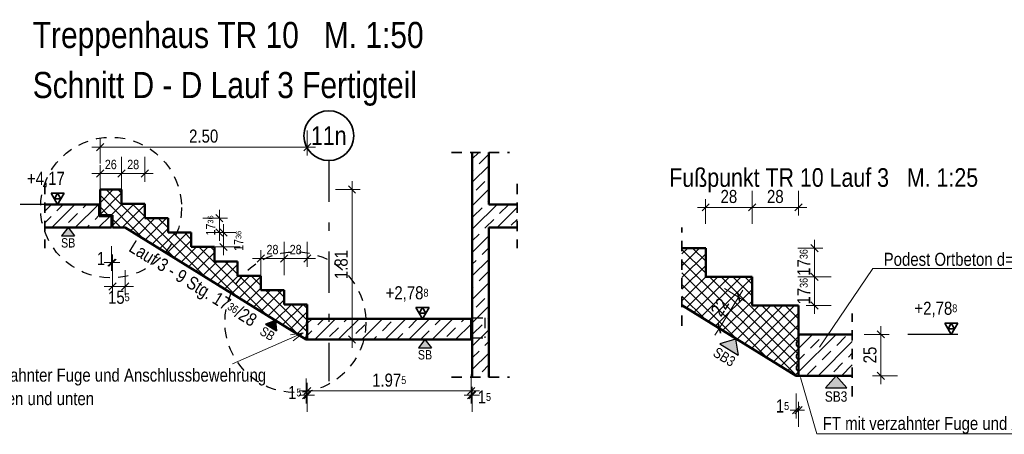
# Model space of a CAD drawing. Header units: millimetres. Extents: x 0 to 60.3, y -32.3 to 42.
# Tile 49 of 57: x 33.5 to 45.4, y 19.9 to 24.9. Entities that reach past the tile are written whole.
import ezdxf
from ezdxf.enums import TextEntityAlignment as Align

# ---------------------------------------------------------------- set-up
doc = ezdxf.new("R2010")
doc.units = ezdxf.units.MM
doc.linetypes.add('DASHDOTX2', pattern=[2, 1, -0.5, 0, -0.5])
doc.linetypes.add('HIDDEN', pattern=[0.375, 0.25, -0.125])
doc.layers.add('Achsen', color=7, linetype='Continuous', lineweight=20)
doc.layers.add('Schraffuren', color=7, linetype='Continuous', lineweight=20)
doc.styles.add('Arial Narrow', font='ARIALN.TTF')
doc.dimstyles.new('Arch_Strakon_dimstyle', dxfattribs={"dimtxt": 15.75, "dimasz": 1, "dimexe": 1.25, "dimexo": 0.0625, "dimgap": 1, "dimtad": 0, "dimdec": 4, "dimzin": 12, "dimdsep": 46, "dimtxsty": 'Arial Narrow', "dimblk": 'Arrowhead_Tick', "dimsah": 1, "dimcen": 0, "dimse1": 1, "dimse2": 1, "dimclrd": 6, "dimclrt": 2, "dimazin": 0, "dimtfac": 1, "dimtdec": 4, "dimtmove": 0, "dimatfit": 3, "dimldrblk": 'NONE', "dimfxl": 1, "dimtvp": 1, "dimtolj": 1, "dimtzin": 0, "dimlwd": 13, "dimarcsym": 2})
pattern_1 = [(45, (0, 0), (-0.14142136, 0.14142136), [0.15, -0.1]), (45, (-0.07071, 0.07071), (-0.14142136, 0.14142136), [])]
pattern_2 = [(45, (0, 0), (-0.07071068, 0.07071068), []), (135, (0, 0), (-0.07071068, -0.07071068), [])]

# ---------------------------------------------------------------- blocks, each defined once
blk = doc.blocks.new('Arrowhead_Tick')
at = {"color": 0, "linetype": 'Continuous', "lineweight": -2}
for p, q in [((0, 20), (0, -10)), ((-1, 0), (0, 0)), ((10, 0), (0, 0))]:
    blk.add_line(p, q, dxfattribs=at)
at = {"color": 2, "linetype": 'Continuous', "lineweight": 35}
blk.add_line((4.4, 4.4), (-4.4, -4.4), dxfattribs=at)
blk = doc.blocks.new('*D435')
at = {"color": 6, "linetype": 'Continuous', "lineweight": 13}
for p, q in [((36.937, 20.4), (36.927, 20.4)), ((36.947, 20.4), (36.961, 20.4)), ((36.971, 20.4), (36.981, 20.4))]:
    blk.add_line(p, q, dxfattribs=at)
at = {"layer": 'Defpoints', "color": 0}
for p in [(36.947, 21.071), (36.961, 21.071), (36.961, 20.4)]:
    blk.add_point(p, dxfattribs=at)
at = {"color": 6, "lineweight": 13, "xscale": 0.01, "yscale": 0.01, "zscale": 0.01}
blk.add_blockref('Arrowhead_Tick', (36.947, 20.4), dxfattribs=at)
at = {"color": 6, "lineweight": 13, "xscale": 0.01, "yscale": 0.01, "zscale": 0.01, "rotation": 180}
blk.add_blockref('Arrowhead_Tick', (36.961, 20.4), dxfattribs=at)
at = {"color": 2, "lineweight": 35, "insert": (36.809, 20.431), "char_height": 0.1575, "attachment_point": 5, "style": 'Arial Narrow'}
blk.add_mtext('\\A1;1{\\A1;\\H.6x;\\S5;}', dxfattribs=at)
blk = doc.blocks.new('_None')
blk = doc.blocks.new('*D436')
at = {"color": 6, "linetype": 'Continuous', "lineweight": 13}
blk.add_line((36.971, 20.45), (38.926, 20.45), dxfattribs=at)
at = {"layer": 'Defpoints', "color": 0}
for p in [(36.961, 21.071), (38.936, 21.071), (38.936, 20.45)]:
    blk.add_point(p, dxfattribs=at)
at = {"color": 6, "lineweight": 13, "xscale": 0.01, "yscale": 0.01, "zscale": 0.01, "rotation": 180}
blk.add_blockref('Arrowhead_Tick', (36.961, 20.45), dxfattribs=at)
at = {"color": 6, "lineweight": 13, "xscale": 0.01, "yscale": 0.01, "zscale": 0.01}
blk.add_blockref('Arrowhead_Tick', (38.936, 20.45), dxfattribs=at)
at = {"color": 2, "lineweight": 35, "insert": (37.948, 20.58), "char_height": 0.1575, "attachment_point": 5, "style": 'Arial Narrow'}
blk.add_mtext('\\A1;1.97{\\A1;\\H.6x;\\S5;}', dxfattribs=at)
blk = doc.blocks.new('*D437')
at = {"color": 6, "linetype": 'Continuous', "lineweight": 13}
for p, q in [((38.926, 20.4), (38.916, 20.4)), ((38.936, 20.4), (38.951, 20.4)), ((38.961, 20.4), (38.971, 20.4))]:
    blk.add_line(p, q, dxfattribs=at)
at = {"layer": 'Defpoints', "color": 0}
for p in [(38.936, 21.071), (38.951, 20.615), (38.951, 20.4)]:
    blk.add_point(p, dxfattribs=at)
at = {"color": 6, "lineweight": 13, "xscale": 0.01, "yscale": 0.01, "zscale": 0.01}
blk.add_blockref('Arrowhead_Tick', (38.936, 20.4), dxfattribs=at)
at = {"color": 6, "lineweight": 13, "xscale": 0.01, "yscale": 0.01, "zscale": 0.01, "rotation": 180}
blk.add_blockref('Arrowhead_Tick', (38.951, 20.4), dxfattribs=at)
at = {"color": 2, "lineweight": 35, "insert": (39.096, 20.377), "char_height": 0.1575, "attachment_point": 5, "style": 'Arial Narrow'}
blk.add_mtext('\\A1;1{\\A1;\\H.6x;\\S5;}', dxfattribs=at)
blk = doc.blocks.new('*D460')
at = {"color": 6, "linetype": 'Continuous', "lineweight": 13}
blk.add_line((34.471, 23.396), (36.951, 23.396), dxfattribs=at)
at = {"layer": 'Defpoints', "color": 0}
for p in [(36.961, 23.396), (34.461, 22.883), (36.961, 21.495)]:
    blk.add_point(p, dxfattribs=at)
at = {"color": 6, "lineweight": 13, "xscale": 0.01, "yscale": 0.01, "zscale": 0.01}
blk.add_blockref('Arrowhead_Tick', (36.961, 23.396), dxfattribs=at)
at = {"color": 6, "lineweight": 13, "xscale": 0.01, "yscale": 0.01, "zscale": 0.01, "rotation": 180}
blk.add_blockref('Arrowhead_Tick', (34.461, 23.396), dxfattribs=at)
at = {"color": 2, "lineweight": 35, "insert": (35.711, 23.527), "char_height": 0.1575, "attachment_point": 5, "style": 'Arial Narrow'}
blk.add_mtext('\\A1;2.50', dxfattribs=at)
blk = doc.blocks.new('*D465')
at = {"color": 6, "linetype": 'Continuous', "lineweight": 13}
for p, q in [((34.591, 22), (34.581, 22)), ((34.601, 22), (34.611, 22)), ((34.621, 22), (34.631, 22))]:
    blk.add_line(p, q, dxfattribs=at)
at = {"layer": 'Defpoints', "color": 0}
for p in [(34.601, 22.423), (34.611, 22.423), (34.611, 22)]:
    blk.add_point(p, dxfattribs=at)
at = {"color": 6, "lineweight": 13, "xscale": 0.01, "yscale": 0.01, "zscale": 0.01, "rotation": 180}
blk.add_blockref('Arrowhead_Tick', (34.611, 22), dxfattribs=at)
at = {"color": 6, "lineweight": 13, "xscale": 0.01, "yscale": 0.01, "zscale": 0.01}
blk.add_blockref('Arrowhead_Tick', (34.601, 22), dxfattribs=at)
at = {"color": 2, "lineweight": 35, "insert": (34.473, 22.05), "char_height": 0.1575, "attachment_point": 5, "style": 'Arial Narrow'}
blk.add_mtext('\\A1;1', dxfattribs=at)
blk = doc.blocks.new('*D466')
at = {"color": 6, "linetype": 'Continuous', "lineweight": 13}
blk.add_line((34.621, 21.711), (34.755, 21.711), dxfattribs=at)
at = {"layer": 'Defpoints', "color": 0}
for p in [(34.611, 22.423), (34.765, 22.423), (34.765, 21.711)]:
    blk.add_point(p, dxfattribs=at)
at = {"color": 6, "lineweight": 13, "xscale": 0.01, "yscale": 0.01, "zscale": 0.01}
blk.add_blockref('Arrowhead_Tick', (34.765, 21.711), dxfattribs=at)
at = {"color": 6, "lineweight": 13, "xscale": 0.01, "yscale": 0.01, "zscale": 0.01, "rotation": 180}
blk.add_blockref('Arrowhead_Tick', (34.611, 21.711), dxfattribs=at)
at = {"color": 2, "lineweight": 35, "insert": (34.688, 21.581), "char_height": 0.1575, "attachment_point": 5, "style": 'Arial Narrow'}
blk.add_mtext('\\A1;15{\\A1;\\H.6x;\\S5;}', dxfattribs=at)
blk = doc.blocks.new('*D467')
at = {"color": 6, "linetype": 'Continuous', "lineweight": 13}
blk.add_line((35.95, 22.199), (35.95, 22.353), dxfattribs=at)
at = {"layer": 'Defpoints', "color": 0}
for p in [(35.561, 22.363), (35.95, 22.363), (35.841, 22.189)]:
    blk.add_point(p, dxfattribs=at)
at = {"color": 6, "lineweight": 13, "xscale": 0.01, "yscale": 0.01, "zscale": 0.01}
for p, rotation in [((35.95, 22.363), 90), ((35.95, 22.189), 270)]:
    blk.add_blockref('Arrowhead_Tick', p, dxfattribs=dict(at, rotation=rotation))
at = {"color": 3, "lineweight": 35, "insert": (36.132, 22.263), "char_height": 0.1125, "attachment_point": 5, "rotation": 90, "style": 'Arial Narrow'}
blk.add_mtext('\\A1;17{\\A1;\\H.6x;\\S36;}', dxfattribs=at)
blk = doc.blocks.new('*D468')
at = {"color": 6, "linetype": 'Continuous', "lineweight": 13}
blk.add_line((35.9, 22.373), (35.9, 22.526), dxfattribs=at)
at = {"layer": 'Defpoints', "color": 0}
for p in [(35.281, 22.536), (35.9, 22.536), (35.561, 22.363)]:
    blk.add_point(p, dxfattribs=at)
at = {"color": 6, "lineweight": 13, "xscale": 0.01, "yscale": 0.01, "zscale": 0.01}
for p, rotation in [((35.9, 22.536), 90), ((35.9, 22.363), 270)]:
    blk.add_blockref('Arrowhead_Tick', p, dxfattribs=dict(at, rotation=rotation))
at = {"color": 3, "lineweight": 35, "insert": (35.794, 22.449), "char_height": 0.1125, "attachment_point": 5, "rotation": 90, "style": 'Arial Narrow'}
blk.add_mtext('\\A1;17{\\A1;\\H.6x;\\S36;}', dxfattribs=at)
blk = doc.blocks.new('*D469')
at = {"color": 6, "linetype": 'Continuous', "lineweight": 13}
blk.add_line((34.471, 23.077), (34.711, 23.077), dxfattribs=at)
at = {"layer": 'Defpoints', "color": 0}
for p in [(34.721, 23.077), (34.461, 22.883), (34.721, 22.883)]:
    blk.add_point(p, dxfattribs=at)
at = {"color": 6, "lineweight": 13, "xscale": 0.01, "yscale": 0.01, "zscale": 0.01}
blk.add_blockref('Arrowhead_Tick', (34.721, 23.077), dxfattribs=at)
at = {"color": 6, "lineweight": 13, "xscale": 0.01, "yscale": 0.01, "zscale": 0.01, "rotation": 180}
blk.add_blockref('Arrowhead_Tick', (34.461, 23.077), dxfattribs=at)
at = {"color": 3, "lineweight": 35, "insert": (34.591, 23.185), "char_height": 0.1125, "attachment_point": 5, "style": 'Arial Narrow'}
blk.add_mtext('\\A1;26', dxfattribs=at)
blk = doc.blocks.new('*D470')
at = {"color": 6, "linetype": 'Continuous', "lineweight": 13}
blk.add_line((34.731, 23.077), (34.991, 23.077), dxfattribs=at)
at = {"layer": 'Defpoints', "color": 0}
for p in [(35.001, 23.077), (34.721, 22.883), (35.001, 22.71)]:
    blk.add_point(p, dxfattribs=at)
at = {"color": 6, "lineweight": 13, "xscale": 0.01, "yscale": 0.01, "zscale": 0.01}
blk.add_blockref('Arrowhead_Tick', (35.001, 23.077), dxfattribs=at)
at = {"color": 6, "lineweight": 13, "xscale": 0.01, "yscale": 0.01, "zscale": 0.01, "rotation": 180}
blk.add_blockref('Arrowhead_Tick', (34.721, 23.077), dxfattribs=at)
at = {"color": 3, "lineweight": 35, "insert": (34.861, 23.185), "char_height": 0.1125, "attachment_point": 5, "style": 'Arial Narrow'}
blk.add_mtext('\\A1;28', dxfattribs=at)
blk = doc.blocks.new('*D471')
at = {"color": 6, "linetype": 'Continuous', "lineweight": 13}
blk.add_line((36.411, 22.05), (36.671, 22.05), dxfattribs=at)
at = {"layer": 'Defpoints', "color": 0}
for p in [(36.681, 22.05), (36.401, 21.842), (36.681, 21.495)]:
    blk.add_point(p, dxfattribs=at)
at = {"color": 6, "lineweight": 13, "xscale": 0.01, "yscale": 0.01, "zscale": 0.01}
blk.add_blockref('Arrowhead_Tick', (36.681, 22.05), dxfattribs=at)
at = {"color": 6, "lineweight": 13, "xscale": 0.01, "yscale": 0.01, "zscale": 0.01, "rotation": 180}
blk.add_blockref('Arrowhead_Tick', (36.401, 22.05), dxfattribs=at)
at = {"color": 3, "lineweight": 35, "insert": (36.541, 22.157), "char_height": 0.1125, "attachment_point": 5, "style": 'Arial Narrow'}
blk.add_mtext('\\A1;28', dxfattribs=at)
blk = doc.blocks.new('*D472')
at = {"color": 6, "linetype": 'Continuous', "lineweight": 13}
blk.add_line((36.691, 22.05), (36.951, 22.05), dxfattribs=at)
at = {"layer": 'Defpoints', "color": 0}
for p in [(36.961, 22.05), (36.681, 21.495), (36.961, 21.495)]:
    blk.add_point(p, dxfattribs=at)
at = {"color": 6, "lineweight": 13, "xscale": 0.01, "yscale": 0.01, "zscale": 0.01}
blk.add_blockref('Arrowhead_Tick', (36.961, 22.05), dxfattribs=at)
at = {"color": 6, "lineweight": 13, "xscale": 0.01, "yscale": 0.01, "zscale": 0.01, "rotation": 180}
blk.add_blockref('Arrowhead_Tick', (36.681, 22.05), dxfattribs=at)
at = {"color": 3, "lineweight": 35, "insert": (36.821, 22.157), "char_height": 0.1125, "attachment_point": 5, "style": 'Arial Narrow'}
blk.add_mtext('\\A1;28', dxfattribs=at)
blk = doc.blocks.new('*D473')
at = {"color": 6, "linetype": 'Continuous', "lineweight": 13}
blk.add_line((37.5, 21.081), (37.5, 22.873), dxfattribs=at)
at = {"layer": 'Defpoints', "color": 0}
for p in [(34.721, 22.883), (37.5, 22.883), (36.961, 21.071)]:
    blk.add_point(p, dxfattribs=at)
at = {"color": 6, "lineweight": 13, "xscale": 0.01, "yscale": 0.01, "zscale": 0.01}
for p, rotation in [((37.5, 22.883), 90), ((37.5, 21.071), 270)]:
    blk.add_blockref('Arrowhead_Tick', p, dxfattribs=dict(at, rotation=rotation))
at = {"color": 2, "lineweight": 35, "insert": (37.37, 21.977), "char_height": 0.1575, "attachment_point": 5, "rotation": 90, "style": 'Arial Narrow'}
blk.add_mtext('\\A1;1.81', dxfattribs=at)
blk = doc.blocks.new('*D638')
at = {"color": 6, "linetype": 'Continuous', "lineweight": 13}
blk.add_line((43.877, 20.644), (43.877, 21.124), dxfattribs=at)
at = {"layer": 'Defpoints', "color": 0}
for p in [(43.533, 21.134), (43.877, 21.134), (43.533, 20.634)]:
    blk.add_point(p, dxfattribs=at)
at = {"color": 6, "lineweight": 13, "xscale": 0.01, "yscale": 0.01, "zscale": 0.01}
for p, rotation in [((43.877, 21.134), 90), ((43.877, 20.634), 270)]:
    blk.add_blockref('Arrowhead_Tick', p, dxfattribs=dict(at, rotation=rotation))
at = {"color": 2, "lineweight": 25, "insert": (43.747, 20.884), "char_height": 0.1575, "attachment_point": 5, "rotation": 90, "style": 'Arial Narrow'}
blk.add_mtext('\\A1;25', dxfattribs=at)
blk = doc.blocks.new('*D639')
at = {"color": 6, "linetype": 'Continuous', "lineweight": 13}
blk.add_line((41.935, 21.217), (42.157, 21.574), dxfattribs=at)
at = {"layer": 'Defpoints', "color": 0}
for p in [(42.162, 21.582), (42.325, 21.481), (42.857, 20.634)]:
    blk.add_point(p, dxfattribs=at)
at = {"color": 6, "lineweight": 13, "xscale": 0.01, "yscale": 0.01, "zscale": 0.01}
for p, rotation in [((42.162, 21.582), 58.20765696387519), ((41.93, 21.208), 238.2076569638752)]:
    blk.add_blockref('Arrowhead_Tick', p, dxfattribs=dict(at, rotation=rotation))
at = {"color": 2, "lineweight": 25, "insert": (41.936, 21.463), "char_height": 0.1575, "attachment_point": 5, "rotation": 58.2077, "style": 'Arial Narrow'}
blk.add_mtext('\\A1;22', dxfattribs=at)
blk = doc.blocks.new('*D640')
at = {"color": 6, "linetype": 'Continuous', "lineweight": 13}
blk.add_line((41.775, 22.668), (42.315, 22.668), dxfattribs=at)
at = {"layer": 'Defpoints', "color": 0}
for p in [(42.325, 22.668), (41.765, 22.175), (42.325, 21.828)]:
    blk.add_point(p, dxfattribs=at)
at = {"color": 6, "lineweight": 13, "xscale": 0.01, "yscale": 0.01, "zscale": 0.01}
blk.add_blockref('Arrowhead_Tick', (42.325, 22.668), dxfattribs=at)
at = {"color": 6, "lineweight": 13, "xscale": 0.01, "yscale": 0.01, "zscale": 0.01, "rotation": 180}
blk.add_blockref('Arrowhead_Tick', (41.765, 22.668), dxfattribs=at)
at = {"color": 2, "lineweight": 25, "insert": (42.045, 22.798), "char_height": 0.1575, "attachment_point": 5, "style": 'Arial Narrow'}
blk.add_mtext('\\A1;28', dxfattribs=at)
blk = doc.blocks.new('*D641')
at = {"color": 6, "linetype": 'Continuous', "lineweight": 13}
blk.add_line((42.335, 22.668), (42.875, 22.668), dxfattribs=at)
at = {"layer": 'Defpoints', "color": 0}
for p in [(42.885, 22.668), (42.325, 21.828), (42.885, 21.481)]:
    blk.add_point(p, dxfattribs=at)
at = {"color": 6, "lineweight": 13, "xscale": 0.01, "yscale": 0.01, "zscale": 0.01}
blk.add_blockref('Arrowhead_Tick', (42.885, 22.668), dxfattribs=at)
at = {"color": 6, "lineweight": 13, "xscale": 0.01, "yscale": 0.01, "zscale": 0.01, "rotation": 180}
blk.add_blockref('Arrowhead_Tick', (42.325, 22.668), dxfattribs=at)
at = {"color": 2, "lineweight": 25, "insert": (42.605, 22.798), "char_height": 0.1575, "attachment_point": 5, "style": 'Arial Narrow'}
blk.add_mtext('\\A1;28', dxfattribs=at)
blk = doc.blocks.new('*D642')
at = {"color": 6, "linetype": 'Continuous', "lineweight": 13}
blk.add_line((43.077, 21.491), (43.077, 21.818), dxfattribs=at)
at = {"layer": 'Defpoints', "color": 0}
for p in [(42.325, 21.828), (43.077, 21.828), (42.325, 21.481)]:
    blk.add_point(p, dxfattribs=at)
at = {"color": 6, "lineweight": 13, "xscale": 0.01, "yscale": 0.01, "zscale": 0.01}
for p, rotation in [((43.077, 21.828), 90), ((43.077, 21.481), 270)]:
    blk.add_blockref('Arrowhead_Tick', p, dxfattribs=dict(at, rotation=rotation))
at = {"color": 2, "lineweight": 35, "insert": (42.948, 21.655), "char_height": 0.1575, "attachment_point": 5, "rotation": 90, "style": 'Arial Narrow'}
blk.add_mtext('\\A1;17{\\A1;\\H.6x;\\S36;}', dxfattribs=at)
blk = doc.blocks.new('*D643')
at = {"color": 6, "linetype": 'Continuous', "lineweight": 13}
blk.add_line((43.077, 21.838), (43.077, 22.165), dxfattribs=at)
at = {"layer": 'Defpoints', "color": 0}
for p in [(41.765, 22.175), (43.077, 22.175), (42.325, 21.828)]:
    blk.add_point(p, dxfattribs=at)
at = {"color": 6, "lineweight": 13, "xscale": 0.01, "yscale": 0.01, "zscale": 0.01}
for p, rotation in [((43.077, 22.175), 90), ((43.077, 21.828), 270)]:
    blk.add_blockref('Arrowhead_Tick', p, dxfattribs=dict(at, rotation=rotation))
at = {"color": 2, "lineweight": 35, "insert": (42.948, 22.002), "char_height": 0.1575, "attachment_point": 5, "rotation": 90, "style": 'Arial Narrow'}
blk.add_mtext('\\A1;17{\\A1;\\H.6x;\\S36;}', dxfattribs=at)
blk = doc.blocks.new('*D644')
at = {"layer": 'Defpoints', "color": 0}
for p in [(42.857, 20.634), (42.885, 20.634), (42.885, 20.218)]:
    blk.add_point(p, dxfattribs=at)
at = {"layer": 'Schraffuren', "color": 6, "linetype": 'Continuous', "lineweight": 13}
for p, q in [((42.847, 20.218), (42.837, 20.218)), ((42.857, 20.218), (42.885, 20.218)), ((42.895, 20.218), (42.905, 20.218))]:
    blk.add_line(p, q, dxfattribs=at)
at = {"layer": 'Schraffuren', "color": 6, "lineweight": 13, "xscale": 0.01, "yscale": 0.01, "zscale": 0.01, "rotation": 180}
blk.add_blockref('Arrowhead_Tick', (42.885, 20.218), dxfattribs=at)
at = {"layer": 'Schraffuren', "color": 6, "lineweight": 13, "xscale": 0.01, "yscale": 0.01, "zscale": 0.01}
blk.add_blockref('Arrowhead_Tick', (42.857, 20.218), dxfattribs=at)
at = {"layer": 'Schraffuren', "color": 2, "lineweight": 35, "insert": (42.691, 20.268), "char_height": 0.1575, "attachment_point": 5, "style": 'Arial Narrow'}
blk.add_mtext('\\A1;1{\\A1;\\H.6x;\\S5;}', dxfattribs=at)

msp = doc.modelspace()

# ---------------------------------------------------------------- hatches: boundary and pattern name
at = {"lineweight": 13, "true_color": 0x80ff80}
for points in [[(34.075989, 22.42327), (34.154235, 22.324739), (33.997744, 22.324739)], [(36.576546, 21.299485), (36.591141, 21.174514), (36.45813, 21.25696)], [(38.379244, 21.07127), (38.457489, 20.972739), (38.300998, 20.972739)], [(42.123079, 21.07491), (42.155459, 20.882558), (41.936403, 21.018337)], [(43.338582, 20.634009), (43.467444, 20.487575), (43.20972, 20.487575)]]:
    msp.add_hatch(color=91, dxfattribs=at).paths.add_polyline_path(points)
at = {"layer": 'Schraffuren', "lineweight": 13}
h = msp.add_hatch(dxfattribs=at)
h.set_pattern_fill('bB', color=6, scale=0.01, angle=45, style=0, pattern_type=2)
h.set_pattern_definition(pattern_1)
h.paths.add_polyline_path([(38.950952, 22.70327), (39.150952, 22.70327), (39.150952, 23.330517), (38.950952, 23.330517)])
h = msp.add_hatch(dxfattribs=at)
h.set_pattern_fill('FT', color=6, scale=0.01, angle=45, style=0, pattern_type=2)
h.set_pattern_definition(pattern_2)
h.paths.add_polyline_path([(36.946699, 21.07127), (36.960952, 21.07127), (36.960952, 21.494826), (36.680952, 21.494826), (36.680952, 21.668381), (36.400952, 21.668381), (36.400952, 21.841937), (36.120952, 21.841937), (36.120952, 22.015492), (35.840952, 22.015492), (35.840952, 22.189048), (35.560952, 22.189048), (35.560952, 22.362604), (35.280952, 22.362604), (35.280952, 22.536159), (35.000952, 22.536159), (35.000952, 22.709715), (34.720952, 22.709715), (34.720952, 22.88327), (34.460952, 22.88327), (34.460952, 22.57327), (34.610952, 22.57327), (34.610952, 22.42327), (34.765495, 22.42327)])
h = msp.add_hatch(dxfattribs=at)
h.set_pattern_fill('bB', color=6, scale=0.01, angle=45, style=0, pattern_type=2)
h.set_pattern_definition(pattern_1)
h.paths.add_polyline_path([(33.794744, 22.42327), (34.600952, 22.42327), (34.600952, 22.56327), (34.450952, 22.56327), (34.450952, 22.70327), (33.794744, 22.70327)])
at = {"layer": 'Schraffuren', "lineweight": 13, "true_color": 0xe0ddbe}
for points in [[(34.450952, 22.57327), (34.460952, 22.57327), (34.460952, 22.70327), (34.450952, 22.70327)], [(34.450952, 22.56327), (34.600952, 22.56327), (34.600952, 22.57327), (34.450952, 22.57327)]]:
    msp.add_hatch(color=254, dxfattribs=at).paths.add_polyline_path(points)
at = {"layer": 'Schraffuren', "lineweight": 13}
h = msp.add_hatch(dxfattribs=at)
h.set_pattern_fill('bB', color=6, scale=0.01, angle=45, style=0, pattern_type=2)
h.set_pattern_definition(pattern_1)
h.paths.add_polyline_path([(38.950952, 22.42327), (39.493179, 22.42327), (39.493179, 22.70327), (38.950952, 22.70327)])
h = msp.add_hatch(dxfattribs=at)
h.set_pattern_fill('bB', color=6, scale=0.01, angle=45, style=0, pattern_type=2)
h.set_pattern_definition(pattern_1)
h.paths.add_polyline_path([(38.950952, 20.615425), (39.150952, 20.615425), (39.150952, 22.423264), (38.950952, 22.42327)])
h = msp.add_hatch(dxfattribs=at)
h.set_pattern_fill('FT', color=6, scale=0.01, angle=45, style=0, pattern_type=2)
h.set_pattern_definition(pattern_2)
h.paths.add_polyline_path([(42.856589, 20.633923), (42.885095, 20.633923), (42.885095, 21.481034), (42.325095, 21.481034), (42.325095, 21.828146), (41.765095, 21.828146), (41.765095, 22.175257), (41.479358, 22.175257), (41.479358, 21.487588)])
h = msp.add_hatch(dxfattribs=at)
h.set_pattern_fill('bB', color=6, scale=0.01, angle=45, style=0, pattern_type=2)
h.set_pattern_definition(pattern_1)
h.paths.add_polyline_path([(36.945839, 21.25641), (36.960952, 21.237903), (36.960952, 21.290433), (36.945839, 21.271121)])
h = msp.add_hatch(dxfattribs=at)
h.set_pattern_fill('bB', color=6, scale=0.01, angle=45, style=0, pattern_type=2)
h.set_pattern_definition(pattern_1)
h.paths.add_polyline_path([(38.935769, 21.071313), (38.935769, 21.321313), (36.960952, 21.321313), (36.960952, 21.071313)])
h = msp.add_hatch(dxfattribs=at)
h.set_pattern_fill('bB', color=6, scale=0.01, angle=45, style=0, pattern_type=2)
h.set_pattern_definition(pattern_1)
h.paths.add_polyline_path([(36.945839, 21.18182), (36.960952, 21.163313), (36.960952, 21.215843), (36.945839, 21.196531)])
h = msp.add_hatch(dxfattribs=at)
h.set_pattern_fill('bB', color=6, scale=0.01, angle=45, style=0, pattern_type=2)
h.set_pattern_definition(pattern_1)
h.paths.add_polyline_path([(36.945839, 21.111554), (36.960952, 21.093047), (36.960952, 21.145577), (36.945839, 21.126265)])
h = msp.add_hatch(dxfattribs=at)
h.set_pattern_fill('bB', color=6, scale=0.01, angle=45, style=0, pattern_type=2)
h.set_pattern_definition(pattern_1)
h.paths.add_polyline_path([(42.854868, 21.004289), (42.885095, 20.967275), (42.885095, 21.072335), (42.854868, 21.033711)])
h = msp.add_hatch(dxfattribs=at)
h.set_pattern_fill('bB', color=6, scale=0.01, angle=45, style=0, pattern_type=2)
h.set_pattern_definition(pattern_1)
h.paths.add_polyline_path([(42.885095, 20.634009), (43.533284, 20.634009), (43.533284, 21.134009), (42.885095, 21.134009)])
h = msp.add_hatch(dxfattribs=at)
h.set_pattern_fill('bB', color=6, scale=0.01, angle=45, style=0, pattern_type=2)
h.set_pattern_definition(pattern_1)
h.paths.add_polyline_path([(42.854868, 20.855109), (42.885095, 20.818095), (42.885095, 20.923154), (42.854868, 20.884531)])
h = msp.add_hatch(dxfattribs=at)
h.set_pattern_fill('bB', color=6, scale=0.01, angle=45, style=0, pattern_type=2)
h.set_pattern_definition(pattern_1)
h.paths.add_polyline_path([(42.854868, 20.714577), (42.885095, 20.677562), (42.885095, 20.782622), (42.854868, 20.743999)])

# ---------------------------------------------------------------- linework, layer by layer
at = {"color": 2, "linetype": 'HIDDEN', "lineweight": 35, "ltscale": 0.5}
for p, q in [((38.700952, 23.330517), (39.400952, 23.330517)), ((33.794744, 22.95327), (33.794744, 22.17327)), ((39.493179, 22.95327), (39.493179, 22.17327)), ((41.479358, 21.237588), (41.479358, 22.425257)), ((43.533284, 20.384009), (43.533284, 21.384009)), ((38.700952, 20.615425), (39.400952, 20.615425))]:
    msp.add_line(p, q, dxfattribs=at)
at = {"color": 4, "linetype": 'Continuous', "lineweight": 50}
for p, q in [((38.950952, 23.330517), (38.950952, 22.70327)), ((39.150952, 23.330517), (39.150952, 22.70327)), ((34.460952, 22.88327), (34.460952, 22.57327)), ((34.460952, 22.88327), (34.720952, 22.88327)), ((34.720952, 22.88327), (34.720952, 22.709715)), ((33.794744, 22.70327), (34.450952, 22.70327)), ((34.450952, 22.70327), (34.450952, 22.56327)), ((34.450952, 22.70327), (34.460952, 22.70327)), ((34.720952, 22.709715), (35.000952, 22.709715)), ((35.000952, 22.709715), (35.000952, 22.536159)), ((38.950952, 22.70327), (38.950952, 22.42327)), ((39.150952, 22.70327), (39.493179, 22.70327)), ((34.450952, 22.56327), (34.600952, 22.56327)), ((34.460952, 22.57327), (34.610952, 22.57327)), ((34.600952, 22.57327), (34.600952, 22.56327)), ((34.600952, 22.56327), (34.600952, 22.42327)), ((34.610952, 22.57327), (34.610952, 22.42327)), ((35.000952, 22.536159), (35.280952, 22.536159)), ((35.280952, 22.536159), (35.280952, 22.362604)), ((33.794744, 22.42327), (34.600952, 22.42327)), ((34.610952, 22.42327), (34.765495, 22.42327)), ((34.765495, 22.42327), (36.946699, 21.07127)), ((35.280952, 22.362604), (35.560952, 22.362604)), ((35.560952, 22.362604), (35.560952, 22.189048)), ((38.950952, 22.42327), (38.950952, 20.615425)), ((39.150952, 22.42327), (39.493179, 22.42327)), ((39.150952, 22.423264), (39.150952, 20.615425)), ((35.560952, 22.189048), (35.840952, 22.189048)), ((35.840952, 22.189048), (35.840952, 22.015492)), ((41.765095, 22.175257), (41.479358, 22.175257)), ((41.765095, 21.828146), (41.765095, 22.175257)), ((35.840952, 22.015492), (36.120952, 22.015492)), ((36.120952, 22.015492), (36.120952, 21.841937)), ((36.120952, 21.841937), (36.400952, 21.841937)), ((36.400952, 21.841937), (36.400952, 21.668381)), ((42.325095, 21.828146), (41.765095, 21.828146)), ((42.325095, 21.481034), (42.325095, 21.828146)), ((36.400952, 21.668381), (36.680952, 21.668381)), ((36.680952, 21.668381), (36.680952, 21.494826)), ((36.680952, 21.494826), (36.960952, 21.494826)), ((36.960952, 21.494826), (36.960952, 21.07127)), ((41.479358, 21.487588), (42.856589, 20.633923)), ((42.885095, 21.481034), (42.325095, 21.481034)), ((42.885095, 20.633923), (42.885095, 21.481034)), ((36.960952, 21.321313), (38.935769, 21.321313)), ((38.935769, 21.321313), (38.935769, 21.071313)), ((36.946699, 21.071313), (36.960952, 21.071313)), ((36.960952, 21.071313), (38.935769, 21.071313)), ((43.533284, 21.134009), (42.885095, 21.134009)), ((42.885095, 20.633923), (42.856589, 20.633923)), ((43.533284, 20.633923), (42.885095, 20.633923))]:
    msp.add_line(p, q, dxfattribs=at)
at = {"color": 2, "linetype": 'Continuous', "lineweight": 35}
for p, q in [((33.95, 22.70327), (33.87125, 22.839665)), ((33.87125, 22.839665), (34.02875, 22.839665)), ((33.910625, 22.771468), (33.95, 22.839665)), ((34.02875, 22.839665), (33.95, 22.70327)), ((33.95, 22.839665), (33.989375, 22.771468)), ((33.989375, 22.771468), (33.910625, 22.771468)), ((38.35, 21.321313), (38.27125, 21.457708)), ((38.27125, 21.457708), (38.42875, 21.457708)), ((38.310625, 21.38951), (38.35, 21.457708)), ((38.389375, 21.38951), (38.310625, 21.38951)), ((38.42875, 21.457708), (38.35, 21.321313)), ((38.35, 21.457708), (38.389375, 21.38951))]:
    msp.add_line(p, q, dxfattribs=at)
at = {"color": 3, "linetype": 'Continuous', "lineweight": 25}
for p, q in [((34.02875, 22.70327), (33.49955, 22.70327)), ((34.075989, 22.42327), (33.997744, 22.324739)), ((33.997744, 22.324739), (34.154235, 22.324739)), ((34.075989, 22.42327), (34.154235, 22.324739)), ((36.576546, 21.299485), (36.45813, 21.25696)), ((36.45813, 21.25696), (36.591141, 21.174514)), ((36.576546, 21.299485), (36.591141, 21.174514)), ((36.960952, 21.290433), (36.945839, 21.271121)), ((36.945839, 21.271121), (36.945839, 21.25641)), ((36.945839, 21.25641), (36.960952, 21.237903)), ((38.42875, 21.321313), (37.825131, 21.321313)), ((36.960952, 21.215843), (36.945839, 21.196531)), ((36.945839, 21.196531), (36.945839, 21.18182)), ((36.945839, 21.18182), (36.960952, 21.163313)), ((36.960952, 21.145577), (36.945839, 21.126265)), ((36.945839, 21.126265), (36.945839, 21.111554)), ((36.945839, 21.111554), (36.960952, 21.093047)), ((38.379244, 21.07127), (38.300998, 20.972739)), ((38.379244, 21.07127), (38.457489, 20.972739)), ((42.123079, 21.07491), (41.936403, 21.018337)), ((41.936403, 21.018337), (42.155459, 20.882558)), ((42.123079, 21.07491), (42.155459, 20.882558)), ((42.885095, 21.072335), (42.854868, 21.033711)), ((42.854868, 21.033711), (42.854868, 21.004289)), ((42.885095, 21.134009), (42.885095, 21.072335)), ((38.300998, 20.972739), (38.457489, 20.972739)), ((42.854868, 21.004289), (42.885095, 20.967275)), ((42.885095, 20.923154), (42.854868, 20.884531)), ((42.885095, 20.967275), (42.885095, 20.923154)), ((42.854868, 20.884531), (42.854868, 20.855109)), ((42.854868, 20.855109), (42.885095, 20.818095)), ((42.885095, 20.782622), (42.854868, 20.743999)), ((42.885095, 20.818095), (42.885095, 20.782622)), ((42.854868, 20.743999), (42.854868, 20.714577)), ((42.854868, 20.714577), (42.885095, 20.677562)), ((42.885095, 20.677562), (42.885095, 20.634009)), ((43.338582, 20.634009), (43.20972, 20.487575)), ((43.338582, 20.634009), (43.467444, 20.487575)), ((43.20972, 20.487575), (43.467444, 20.487575))]:
    msp.add_line(p, q, dxfattribs=at)
at = {"color": 3, "linetype": 'HIDDEN', "lineweight": 25, "ltscale": 0.5}
for p, q in [((38.950952, 21.332313), (39.100769, 21.332313)), ((39.100769, 21.332313), (39.100769, 21.091313)), ((38.950952, 21.091313), (39.100769, 21.091313))]:
    msp.add_line(p, q, dxfattribs=at)
at = {"color": 2, "linetype": 'Continuous', "lineweight": 35, "ltscale": 0.5}
for p, q in [((44.72716, 21.134009), (44.64841, 21.270404)), ((44.64841, 21.270404), (44.80591, 21.270404)), ((44.687785, 21.202206), (44.72716, 21.270404)), ((44.80591, 21.270404), (44.72716, 21.134009)), ((44.72716, 21.270404), (44.766535, 21.202206)), ((44.766535, 21.202206), (44.687785, 21.202206))]:
    msp.add_line(p, q, dxfattribs=at)
at = {"color": 3, "linetype": 'Continuous', "lineweight": 25, "ltscale": 0.5}
msp.add_line((44.80591, 21.134009), (44.202291, 21.134009), dxfattribs=at)
at = {"color": 5, "linetype": 'Continuous', "lineweight": 18}
msp.add_line((43.104199, 19.930983), (42.906968, 20.611779), dxfattribs=at)
at = {"color": 3, "linetype": 'HIDDEN', "lineweight": 25, "ltscale": 0.5}
for centre in [(34.5939, 22.665093), (36.817244, 21.281174)]:
    msp.add_circle(centre, 0.85, dxfattribs=at)
at = {"color": 9, "linetype": 'Continuous', "lineweight": 0}
for centre, radius in [((34.450952, 22.57327), 0.00111), ((42.885095, 20.634009), 0.00222), ((43.533284, 20.634009), 0.00222)]:
    msp.add_circle(centre, radius, dxfattribs=at)
at = {"layer": 'Achsen', "color": 3, "linetype": 'DASHDOTX2', "lineweight": 25, "ltscale": 0.5}
msp.add_line((37.220956, 23.233515), (37.220956, 20.569657), dxfattribs=at)
at = {"layer": 'Achsen', "color": 3, "linetype": 'Continuous', "lineweight": 25}
for p, q in [((38.935769, 21.332313), (38.935769, 21.321313)), ((38.935769, 21.332313), (38.950952, 21.332313)), ((38.935769, 21.091313), (38.950952, 21.091313))]:
    msp.add_line(p, q, dxfattribs=at)
at = {"layer": 'Achsen', "color": 2, "linetype": 'Continuous', "lineweight": 35}
msp.add_circle((37.220956, 23.533515), 0.3, dxfattribs=at)
at = {"layer": 'Schraffuren', "color": 5, "linetype": 'Continuous', "lineweight": 18}
for p, q in [((43.779585, 21.931011), (43.138749, 20.977279)), ((46.026476, 21.931011), (43.779585, 21.931011)), ((36.060029, 20.779925), (36.911621, 21.151529)), ((36.758065, 21.128375), (36.911621, 21.151529)), ((36.911621, 21.151529), (36.790214, 21.0547)), ((47.086945, 19.930983), (43.104199, 19.930983))]:
    msp.add_line(p, q, dxfattribs=at)

# ---------------------------------------------------------------- texts
at = {"color": 1, "lineweight": 70, "style": 'Arial Narrow'}
for s, p in [('Treppenhaus TR 10   M. 1:50', (33.64983, 24.59245)), ('Schnitt D - D Lauf 3 Fertigteil', (33.64983, 23.987969))]:
    msp.add_text(s, height=0.315, dxfattribs=at).set_placement(p)
at = {"color": 4, "lineweight": 50, "style": 'Arial Narrow'}
msp.add_text('Fußpunkt TR 10 Lauf 3   M. 1:25', height=0.225, dxfattribs=at).set_placement((41.325732, 22.915694))
at = {"color": 3, "lineweight": 25, "style": 'Arial Narrow'}
for s, height, p in [('SB', 0.1125, (33.990839, 22.182815)), ('SB', 0.1125, (38.294094, 20.830815)), ('SB3', 0.125, (43.20235, 20.320558))]:
    msp.add_text(s, height=height, dxfattribs=at).set_placement(p)
for s, height, p in [('SB', 0.1125, (36.37749, 21.139968)), ('SB3', 0.125, (41.842147, 20.880261))]:
    msp.add_text(s, height=height, rotation=328.207657, dxfattribs=at).set_placement(p)
at = {"color": 2, "lineweight": 35, "style": 'Arial Narrow'}
msp.add_text('ø 12/10 oben und unten', height=0.1575, dxfattribs=at).set_placement((32.473271, 20.279302))
at = {"color": 2, "lineweight": 35, "char_height": 0.1575, "attachment_point": 1, "line_spacing_factor": 0.9, "style": 'Arial Narrow'}
for s, insert in [(' +4,17', (33.529475, 23.09702)), (' +2,78{\\A1;\\H.6x;\\S8;}', (37.855056, 21.715063)), (' +2,78{\\A1;\\H.6x;\\S8;}', (44.232216, 21.527759))]:
    msp.add_mtext(s, dxfattribs=dict(at, insert=insert))
at = {"color": 2, "lineweight": 35, "insert": (34.770538, 22.105295), "char_height": 0.1575, "attachment_point": 7, "rotation": 328.208, "line_spacing_factor": 0.9, "style": 'Arial Narrow'}
msp.add_mtext('Lauf 3 - 9 Stg. 17{\\A1;\\H.6x;\\S36;}/28', dxfattribs=at)
at = {"layer": 'Achsen', "color": 4, "lineweight": 50, "style": 'Arial Narrow'}
msp.add_text('11n', height=0.225, dxfattribs=at).set_placement((37.219356, 23.533515), align=Align.MIDDLE_CENTER)
at = {"layer": 'Schraffuren', "color": 2, "lineweight": 35, "style": 'Arial Narrow'}
for s, p in [('Podest Ortbeton d= 25 cm', (43.911755, 21.961512)), ('FT mit verzahnter Fuge und Anschlussbewehrung', (32.473271, 20.562802)), ('FT mit verzahnter Fuge und Anschlussbewehrung', (43.176581, 19.98018))]:
    msp.add_text(s, height=0.1575, dxfattribs=at).set_placement(p)

# ---------------------------------------------------------------- dimensions: what is measured, and where the dimension line sits
at = {"lineweight": 35}
for base, p1, p2, text, override, picture, middle in [((36.960952, 23.396147), (34.460952, 22.88327), (36.960952, 21.494826), '2.50', {"dimscale": 0.01, "dimtxt": 15.75, "dimasz": 1, "dimgap": 5, "dimtad": 1, "dimjust": 0, "dimtih": 0, "dimtoh": 0, "dimdec": 4, "dimdsep": 46, "dimtxsty": 'Arial Narrow', "dimclrd": 6, "dimclrt": 2, "dimtix": 1, "dimtofl": 255, "dimtmove": 0, "dimatfit": 2, "dimfxl": 0, "dimfxlon": 0, "dimtvp": 31.746032, "dimlwd": 13}, '*D460', (35.710952, 23.396147)), ((34.720952, 23.077218), (34.460952, 22.88327), (34.720952, 22.88327), '26', {"dimscale": 0.01, "dimtxt": 11.25, "dimasz": 1, "dimgap": 5, "dimtad": 1, "dimjust": 0, "dimtih": 0, "dimtoh": 0, "dimdec": 4, "dimdsep": 46, "dimtxsty": 'Arial Narrow', "dimclrd": 6, "dimclrt": 3, "dimtix": 1, "dimtofl": 255, "dimtmove": 0, "dimatfit": 2, "dimfxl": 0, "dimfxlon": 0, "dimtvp": 44.444444, "dimlwd": 13}, '*D469', (34.590952, 23.077218)), ((35.000952, 23.077218), (34.720952, 22.88327), (35.000952, 22.709715), '28', {"dimscale": 0.01, "dimtxt": 11.25, "dimasz": 1, "dimgap": 5, "dimtad": 1, "dimjust": 0, "dimtih": 0, "dimtoh": 0, "dimdec": 4, "dimdsep": 46, "dimtxsty": 'Arial Narrow', "dimclrd": 6, "dimclrt": 3, "dimtix": 1, "dimtofl": 255, "dimtmove": 0, "dimatfit": 2, "dimfxl": 0, "dimfxlon": 0, "dimtvp": 44.444444, "dimlwd": 13}, '*D470', (34.860952, 23.077218)), ((34.765495, 21.711), (34.610952, 22.42327), (34.765495, 22.42327), '15{\\A1;\\H.6x;\\S5;}', {"dimscale": 0.01, "dimtxt": 15.75, "dimasz": 1, "dimgap": 5, "dimtad": 4, "dimjust": 0, "dimtih": 0, "dimtoh": 0, "dimdec": 5, "dimdsep": 46, "dimtxsty": 'Arial Narrow', "dimclrd": 6, "dimclrt": 2, "dimtix": 1, "dimtofl": 255, "dimtmove": 0, "dimatfit": 2, "dimfxl": 0, "dimfxlon": 0, "dimtvp": 31.746032, "dimlwd": 13}, '*D466', (34.688224, 21.711)), ((34.610952, 22), (34.600952, 22.42327), (34.610952, 22.42327), '1', {"dimscale": 0.01, "dimtxt": 15.75, "dimasz": 1, "dimgap": 5, "dimtad": 1, "dimjust": 0, "dimtih": 0, "dimtoh": 0, "dimdec": 5, "dimdsep": 46, "dimtxsty": 'Arial Narrow', "dimclrd": 6, "dimclrt": 2, "dimtix": 0, "dimtofl": 255, "dimtmove": 2, "dimatfit": 2, "dimfxl": 0, "dimfxlon": 0, "dimtvp": 31.746032, "dimlwd": 13}, '*D465', (34.47259, 22.05)), ((36.680952, 22.05), (36.400952, 21.841937), (36.680952, 21.494826), '28', {"dimscale": 0.01, "dimtxt": 11.25, "dimasz": 1, "dimgap": 5, "dimtad": 1, "dimjust": 0, "dimtih": 0, "dimtoh": 0, "dimdec": 4, "dimdsep": 46, "dimtxsty": 'Arial Narrow', "dimclrd": 6, "dimclrt": 3, "dimtix": 1, "dimtofl": 255, "dimtmove": 0, "dimatfit": 2, "dimfxl": 0, "dimfxlon": 0, "dimtvp": 44.444444, "dimlwd": 13}, '*D471', (36.540952, 22.05)), ((36.960952, 22.05), (36.680952, 21.494826), (36.960952, 21.494826), '28', {"dimscale": 0.01, "dimtxt": 11.25, "dimasz": 1, "dimgap": 5, "dimtad": 1, "dimjust": 0, "dimtih": 0, "dimtoh": 0, "dimdec": 4, "dimdsep": 46, "dimtxsty": 'Arial Narrow', "dimclrd": 6, "dimclrt": 3, "dimtix": 1, "dimtofl": 255, "dimtmove": 0, "dimatfit": 2, "dimfxl": 0, "dimfxlon": 0, "dimtvp": 44.444444, "dimlwd": 13}, '*D472', (36.820952, 22.05)), ((36.960952, 20.4), (36.946699, 21.07127), (36.960952, 21.07127), '1{\\A1;\\H.6x;\\S5;}', {"dimscale": 0.01, "dimtxt": 15.75, "dimasz": 1, "dimgap": 5, "dimtad": 0, "dimjust": 0, "dimtih": 0, "dimtoh": 0, "dimdec": 5, "dimdsep": 46, "dimtxsty": 'Arial Narrow', "dimclrd": 6, "dimclrt": 2, "dimtix": 0, "dimtofl": 255, "dimtmove": 2, "dimatfit": 2, "dimfxl": 0, "dimfxlon": 0, "dimtvp": 31.746032, "dimlwd": 13}, '*D435', (36.809437, 20.430814)), ((38.935769, 20.45), (36.960952, 21.07127), (38.935769, 21.071313), '1.97{\\A1;\\H.6x;\\S5;}', {"dimscale": 0.01, "dimtxt": 15.75, "dimasz": 1, "dimgap": 5, "dimtad": 1, "dimjust": 0, "dimtih": 0, "dimtoh": 0, "dimdec": 5, "dimdsep": 46, "dimtxsty": 'Arial Narrow', "dimclrd": 6, "dimclrt": 2, "dimtix": 1, "dimtofl": 255, "dimtmove": 0, "dimatfit": 2, "dimfxl": 0, "dimfxlon": 0, "dimtvp": 31.746032, "dimlwd": 13}, '*D436', (37.948361, 20.45)), ((38.950952, 20.4), (38.935769, 21.071313), (38.950952, 20.615425), '1{\\A1;\\H.6x;\\S5;}', {"dimscale": 0.01, "dimtxt": 15.75, "dimasz": 1, "dimgap": 5, "dimtad": 0, "dimjust": 0, "dimtih": 0, "dimtoh": 0, "dimdec": 5, "dimdsep": 46, "dimtxsty": 'Arial Narrow', "dimclrd": 6, "dimclrt": 2, "dimtix": 0, "dimtofl": 255, "dimtmove": 2, "dimatfit": 2, "dimfxl": 0, "dimfxlon": 0, "dimtvp": 31.746032, "dimlwd": 13}, '*D437', (39.095793, 20.376733))]:
    dim = msp.add_linear_dim(base=base, p1=p1, p2=p2, text=text, dimstyle='Arch_Strakon_dimstyle', override=override, dxfattribs=at)
    dim.commit()
    dim.dimension.update_dxf_attribs({"geometry": picture, "text_midpoint": middle, "dimtype": 160})
for base, p1, p2, text, override, picture, middle in [((37.5, 22.88327), (36.960952, 21.07127), (34.720952, 22.88327), '1.81', {"dimscale": 0.01, "dimtxt": 15.75, "dimasz": 1, "dimgap": 5, "dimtad": 1, "dimjust": 0, "dimtih": 0, "dimtoh": 0, "dimdec": 5, "dimdsep": 46, "dimtxsty": 'Arial Narrow', "dimclrd": 6, "dimclrt": 2, "dimtix": 1, "dimtofl": 255, "dimtmove": 0, "dimatfit": 2, "dimfxl": 0, "dimfxlon": 0, "dimtvp": 31.746032, "dimlwd": 13}, '*D473', (37.5, 21.97727)), ((35.9, 22.536159), (35.560952, 22.362604), (35.280952, 22.536159), '17{\\A1;\\H.6x;\\S36;}', {"dimscale": 0.01, "dimtxt": 11.25, "dimasz": 1, "dimgap": 5, "dimtad": 1, "dimjust": 0, "dimtih": 0, "dimtoh": 0, "dimdec": 4, "dimdsep": 46, "dimtxsty": 'Arial Narrow', "dimclrd": 6, "dimclrt": 3, "dimtix": 1, "dimtofl": 255, "dimtmove": 0, "dimatfit": 2, "dimfxl": 0, "dimfxlon": 0, "dimtvp": 44.444444, "dimlwd": 13}, '*D468', (35.9, 22.449381)), ((35.95, 22.362604), (35.840952, 22.189048), (35.560952, 22.362604), '17{\\A1;\\H.6x;\\S36;}', {"dimscale": 0.01, "dimtxt": 11.25, "dimasz": 1, "dimgap": 5, "dimtad": 0, "dimjust": 0, "dimtih": 0, "dimtoh": 0, "dimdec": 4, "dimdsep": 46, "dimtxsty": 'Arial Narrow', "dimclrd": 6, "dimclrt": 3, "dimtix": 0, "dimtofl": 255, "dimtmove": 2, "dimatfit": 2, "dimfxl": 0, "dimfxlon": 0, "dimtvp": 44.444444, "dimlwd": 13}, '*D467', (36.132036, 22.26303)), ((43.07716, 22.175257), (42.325095, 21.828146), (41.765095, 22.175257), '17{\\A1;\\H.6x;\\S36;}', {"dimscale": 0.01, "dimtxt": 15.75, "dimasz": 1, "dimgap": 5, "dimtad": 1, "dimjust": 0, "dimtih": 0, "dimtoh": 0, "dimdec": 4, "dimdsep": 46, "dimtxsty": 'Arial Narrow', "dimclrd": 6, "dimclrt": 2, "dimtix": 1, "dimtofl": 255, "dimtmove": 0, "dimatfit": 2, "dimfxl": 0, "dimfxlon": 0, "dimtvp": 31.746032, "dimlwd": 13}, '*D643', (43.07716, 22.001701)), ((43.07716, 21.828146), (42.325095, 21.481034), (42.325095, 21.828146), '17{\\A1;\\H.6x;\\S36;}', {"dimscale": 0.01, "dimtxt": 15.75, "dimasz": 1, "dimgap": 5, "dimtad": 1, "dimjust": 0, "dimtih": 0, "dimtoh": 0, "dimdec": 4, "dimdsep": 46, "dimtxsty": 'Arial Narrow', "dimclrd": 6, "dimclrt": 2, "dimtix": 1, "dimtofl": 255, "dimtmove": 0, "dimatfit": 2, "dimfxl": 0, "dimfxlon": 0, "dimtvp": 31.746032, "dimlwd": 13}, '*D642', (43.07716, 21.65459))]:
    dim = msp.add_linear_dim(base=base, p1=p1, p2=p2, angle=90, text=text, dimstyle='Arch_Strakon_dimstyle', override=override, dxfattribs=at)
    dim.commit()
    dim.dimension.update_dxf_attribs({"geometry": picture, "text_midpoint": middle, "dimtype": 160})
at = {"lineweight": 25}
for base, p1, p2, picture, middle in [((42.325095, 22.667833), (41.765095, 22.175257), (42.325095, 21.828146), '*D640', (42.045095, 22.667833)), ((42.885095, 22.667833), (42.325095, 21.828146), (42.885095, 21.481034), '*D641', (42.605095, 22.667833))]:
    dim = msp.add_linear_dim(base=base, p1=p1, p2=p2, text='28', dimstyle='Arch_Strakon_dimstyle', override={"dimscale": 0.01, "dimtxt": 15.75, "dimasz": 1, "dimgap": 5, "dimtad": 1, "dimjust": 0, "dimtih": 0, "dimtoh": 0, "dimdec": 4, "dimdsep": 46, "dimtxsty": 'Arial Narrow', "dimclrd": 6, "dimclrt": 2, "dimtix": 1, "dimtofl": 255, "dimtmove": 0, "dimatfit": 2, "dimfxl": 0, "dimfxlon": 0, "dimtvp": 31.746032, "dimlwd": 13}, dxfattribs=at)
    dim.commit()
    dim.dimension.update_dxf_attribs({"geometry": picture, "text_midpoint": middle, "dimtype": 160})
for base, p1, p2, angle, text, picture, middle in [((42.16194, 21.582165), (42.856589, 20.633923), (42.325095, 21.481034), 58.207657, '22', '*D639', (42.046034, 21.395173)), ((43.87716, 21.134009), (43.533284, 20.634009), (43.533284, 21.134009), 90, '25', '*D638', (43.87716, 20.884009))]:
    dim = msp.add_linear_dim(base=base, p1=p1, p2=p2, angle=angle, text=text, dimstyle='Arch_Strakon_dimstyle', override={"dimscale": 0.01, "dimtxt": 15.75, "dimasz": 1, "dimgap": 5, "dimtad": 1, "dimjust": 0, "dimtih": 0, "dimtoh": 0, "dimdec": 4, "dimdsep": 46, "dimtxsty": 'Arial Narrow', "dimclrd": 6, "dimclrt": 2, "dimtix": 1, "dimtofl": 255, "dimtmove": 0, "dimatfit": 2, "dimfxl": 0, "dimfxlon": 0, "dimtvp": 31.746032, "dimlwd": 13}, dxfattribs=at)
    dim.commit()
    dim.dimension.update_dxf_attribs({"geometry": picture, "text_midpoint": middle, "dimtype": 160})
at = {"layer": 'Schraffuren', "lineweight": 35}
dim = msp.add_linear_dim(base=(42.885095, 20.217833), p1=(42.856589, 20.633923), p2=(42.885095, 20.633923), text='1{\\A1;\\H.6x;\\S5;}', dimstyle='Arch_Strakon_dimstyle', override={"dimscale": 0.01, "dimtxt": 15.75, "dimasz": 1, "dimgap": 5, "dimtad": 1, "dimjust": 0, "dimtih": 0, "dimtoh": 0, "dimdec": 5, "dimdsep": 46, "dimtxsty": 'Arial Narrow', "dimclrd": 6, "dimclrt": 2, "dimtix": 0, "dimtofl": 255, "dimtmove": 2, "dimatfit": 2, "dimfxl": 0, "dimfxlon": 0, "dimtvp": 31.746032, "dimlwd": 13}, dxfattribs=at)
dim.commit()
dim.dimension.update_dxf_attribs({"geometry": '*D644', "text_midpoint": (42.691017, 20.267833), "dimtype": 160})

doc.saveas('drawing.dxf')
